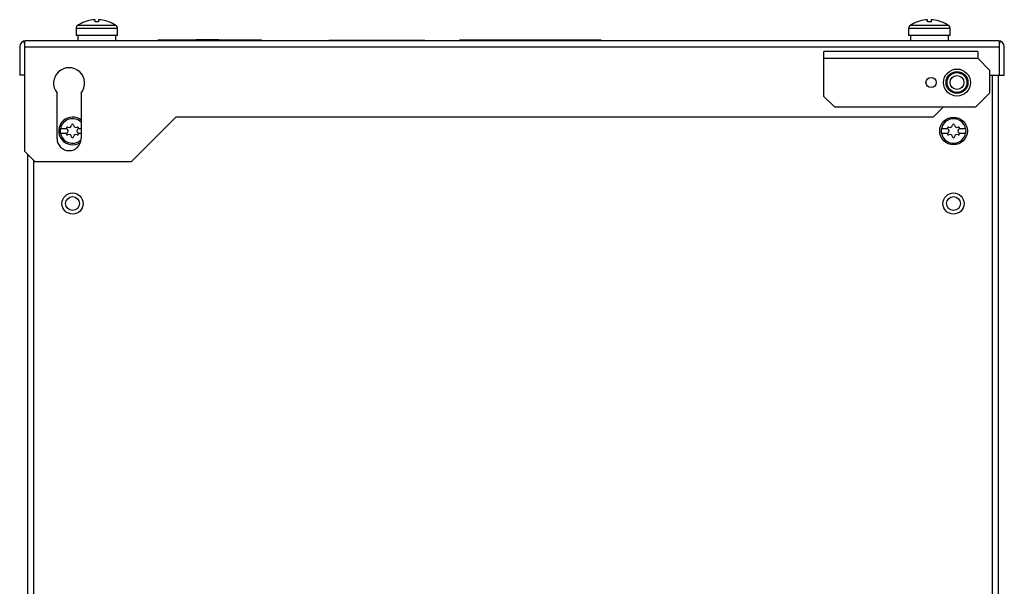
# Model space of a CAD drawing. Header units: millimetres. Extents: x 39 to 324, y 89 to 417.
# Tile 3 of 3: x 39 to 324, y 253 to 417. Entities that reach past the tile are written whole.
import ezdxf

# ---------------------------------------------------------------- set-up
doc = ezdxf.new("R2010")
doc.units = ezdxf.units.MM
doc.header["$LTSCALE"] = 33.067635
doc.layers.get('0').update_dxf_attribs({"linetype": 'CONTINUOUS'})

msp = doc.modelspace()

# ---------------------------------------------------------------- linework, layer by layer
at = {"color": 7, "linetype": 'Continuous'}
for p, q in [((61.13, 415.97), (61.13, 416.55)), ((62.12, 416.55), (62.12, 415.97)), ((302.13, 415.97), (302.13, 416.55)), ((303.12, 416.55), (303.12, 415.97)), ((55.63, 414.06), (55.63, 411.98)), ((55.63, 414.06), (67.63, 414.06)), ((67.18, 414.89), (56.07, 414.89)), ((56.51, 415.17), (56.54, 415.17)), ((66.71, 415.17), (66.75, 415.17)), ((67.63, 411.98), (67.63, 414.06)), ((296.63, 414.06), (296.63, 411.98)), ((296.63, 414.06), (308.63, 414.06)), ((308.18, 414.89), (297.07, 414.89)), ((297.51, 415.17), (297.54, 415.17)), ((307.71, 415.17), (307.75, 415.17)), ((308.63, 411.98), (308.63, 414.06)), ((322.53, 410.48), (41.13, 410.48)), ((67.63, 411.98), (55.63, 411.98)), ((56.13, 411.98), (56.13, 410.48)), ((67.13, 410.48), (67.13, 411.98)), ((79.33, 410.68), (79.33, 410.48)), ((109.33, 410.68), (79.33, 410.68)), ((90.33, 410.78), (90.33, 410.68)), ((90.33, 410.78), (96.99, 410.78)), ((91.33, 410.78), (91.33, 410.68)), ((91.99, 410.78), (91.99, 410.68)), ((95.33, 410.78), (95.33, 410.68)), ((95.99, 410.78), (95.99, 410.68)), ((96.99, 410.78), (96.99, 410.68)), ((109.33, 410.68), (109.33, 410.48)), ((128.83, 410.68), (128.83, 410.48)), ((128.83, 410.68), (156.63, 410.68)), ((129.33, 410.48), (129.33, 410.68)), ((156.13, 410.68), (156.13, 410.48)), ((156.63, 410.48), (156.63, 410.68)), ((166.63, 410.68), (166.63, 410.48)), ((207.63, 410.68), (166.63, 410.68)), ((207.63, 410.48), (207.63, 410.68)), ((308.63, 411.98), (296.63, 411.98)), ((297.13, 411.98), (297.13, 410.48)), ((308.13, 410.48), (308.13, 411.98)), ((39.33, 408.68), (39.33, 400.48)), ((40.83, 409.47), (40.49, 410.36)), ((40.83, 378.48), (40.83, 410.36)), ((40.83, 408.68), (322.83, 408.68)), ((323.17, 410.36), (322.83, 409.47)), ((322.83, 410.36), (322.83, 400.48)), ((324.33, 400.48), (324.33, 408.68)), ((272.13, 394.38), (272.13, 407.38)), ((316.63, 407.38), (272.13, 407.38)), ((272.13, 405.38), (316.63, 405.38)), ((316.63, 407.38), (316.63, 405.38)), ((320.13, 401.88), (316.63, 405.38)), ((320.13, 395.38), (320.13, 401.88)), ((40.83, 400.48), (39.33, 400.48)), ((320.13, 400.48), (324.33, 400.48)), ((320.83, 400.48), (320.83, 197.38)), ((322.63, 197.38), (322.63, 400.48)), ((50.13, 382.18), (50.13, 395.35)), ((57.13, 395.35), (57.13, 382.18)), ((272.13, 394.38), (275.13, 391.38)), ((316.13, 391.38), (320.13, 395.38)), ((275.13, 391.38), (316.13, 391.38)), ((303.83, 388.48), (306.73, 391.38)), ((71.63, 375.48), (84.63, 388.48)), ((84.63, 388.48), (303.83, 388.48)), ((52.99, 384.98), (51.07, 384.98)), ((57.13, 384.98), (56.27, 384.98)), ((307.99, 384.98), (306.07, 384.98)), ((313.19, 384.98), (311.27, 384.98)), ((51.07, 383.78), (52.99, 383.78)), ((56.27, 383.78), (57.13, 383.78)), ((306.07, 383.78), (307.99, 383.78)), ((311.27, 383.78), (313.19, 383.78)), ((40.83, 378.48), (43.83, 375.48)), ((41.63, 377.68), (41.63, 197.38)), ((43.43, 197.38), (43.43, 375.88)), ((71.63, 375.48), (43.83, 375.48))]:
    msp.add_line(p, q, dxfattribs=at)
for centre, radius in [((310.63, 398.38), 3.9), ((303.13, 398.38), 1.48), ((310.63, 398.38), 3.17), ((310.63, 398.38), 2.87), ((310.63, 398.38), 2), ((309.63, 384.38), 4), ((54.63, 363.38), 3.06), ((54.63, 363.38), 2), ((309.63, 363.38), 3.06), ((309.63, 363.38), 2)]:
    msp.add_circle(centre, radius, dxfattribs=at)
for centre, radius, start, end in [((61.63, 406.58), 9.98, 92.8424, 120.6216), ((61.63, 406.58), 9.98, 59.3784, 87.1576), ((302.63, 406.58), 9.98, 92.8424, 120.6216), ((302.63, 406.58), 9.98, 59.3784, 87.1576), ((56.63, 414.06), 1, 123.749, 180), ((61.63, 406.58), 10, 120.7955, 123.749), ((61.63, 406.58), 9.4, 86.9828, 93.0172), ((61.63, 406.58), 10, 56.251, 59.2045), ((66.63, 414.06), 1, 0, 56.251), ((297.63, 414.06), 1, 123.749, 180), ((302.63, 406.58), 10, 120.7955, 123.749), ((302.63, 406.58), 9.4, 86.9828, 93.0172), ((302.63, 406.58), 10, 56.251, 59.2045), ((307.63, 414.06), 1, 0, 56.251), ((41.13, 408.68), 1.8, 90, 180), ((322.53, 408.68), 1.8, 0, 90), ((53.63, 398.18), 4.5, 321.0576, 218.9424), ((54.63, 384.38), 4, 48.969, 303.0314), ((54.63, 384.38), 3.55, 45.1096, 170.2569), ((309.63, 384.38), 3.55, 9.7431, 170.2569), ((54.63, 384.38), 3.61, 170.4403, 189.5597), ((53.16, 385.23), 0.3, 60, 240), ((52.66, 384.38), 0.681, 300, 60), ((53.65, 386.08), 0.681, 240, 360), ((54.63, 386.08), 0.3, 0, 180), ((55.61, 386.08), 0.681, 180, 300), ((56.59, 384.38), 0.681, 120, 240), ((56.1, 385.23), 0.3, 300, 120), ((309.63, 384.38), 3.61, 170.4403, 189.5597), ((308.16, 385.23), 0.3, 60, 240), ((307.66, 384.38), 0.681, 300, 60), ((308.65, 386.08), 0.681, 240, 360), ((309.63, 386.08), 0.3, 0, 180), ((310.61, 386.08), 0.681, 180, 300), ((311.59, 384.38), 0.681, 120, 240), ((311.1, 385.23), 0.3, 300, 120), ((309.63, 384.38), 3.61, 350.4403, 9.5597), ((53.63, 382.18), 3.5, 180, 360), ((54.63, 384.38), 3.55, 189.7431, 311.0749), ((53.16, 383.53), 0.3, 120, 300), ((53.65, 382.68), 0.681, 0, 120), ((54.63, 382.68), 0.3, 180, 360), ((55.61, 382.68), 0.681, 60, 180), ((56.1, 383.53), 0.3, 240, 60), ((309.63, 384.38), 3.55, 189.7431, 350.2569), ((308.16, 383.53), 0.3, 120, 300), ((308.65, 382.68), 0.681, 0, 120), ((309.63, 382.68), 0.3, 180, 360), ((310.61, 382.68), 0.681, 60, 180), ((311.1, 383.53), 0.3, 240, 60)]:
    msp.add_arc(centre, radius, start, end, dxfattribs=at)
msp.add_open_spline([(41.13, 410.48), (41.1, 410.48), (40.99, 410.47), (40.89, 410.41), (40.83, 410.36)], degree=3, knots=[0, 0, 0, 0, 0.23124, 1, 1, 1, 1], dxfattribs=at)
for points in [[(322.63, 410.46), (322.6, 410.47), (322.56, 410.48), (322.53, 410.48)], [(322.83, 410.36), (322.77, 410.41), (322.7, 410.45), (322.63, 410.46)]]:
    msp.add_open_spline(points, degree=3, dxfattribs=at)

doc.saveas('drawing.dxf')
